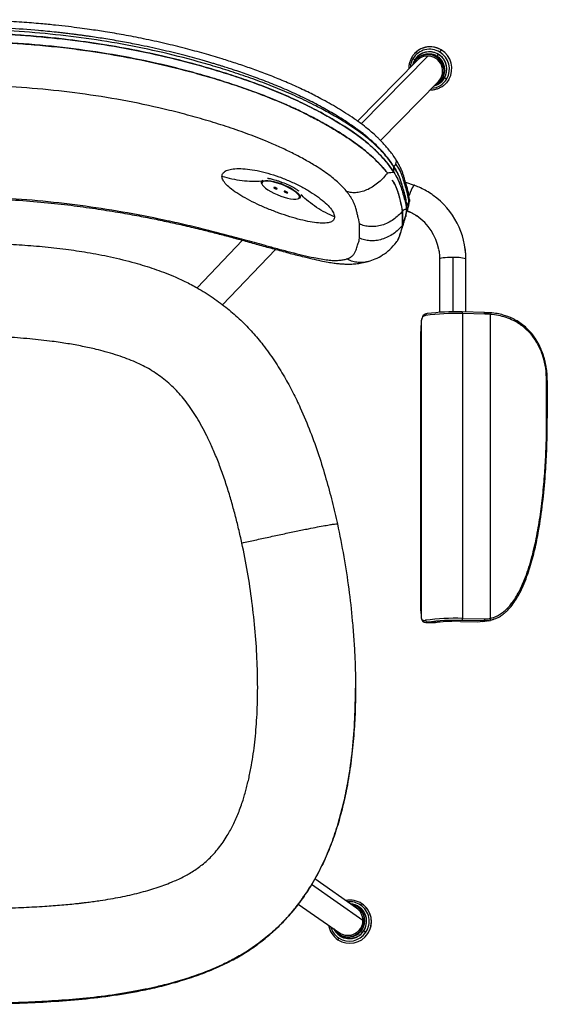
# Model space of a CAD drawing. Header units: millimetres. Extents: x 33 to 395, y 121 to 201.
# Tile 4 of 16: x 68 to 96, y 121 to 173. Entities that reach past the tile are written whole.
import ezdxf

# ---------------------------------------------------------------- set-up
doc = ezdxf.new("R2010")
doc.units = ezdxf.units.MM

msp = doc.modelspace()

# ---------------------------------------------------------------- linework, layer by layer
at = {"color": 7, "linetype": 'Continuous', "lineweight": 25}
for p, q in [((89.426, 171.695), (89.523, 171.783)), ((89.538, 171.31), (86.368, 168.082)), ((89.415, 171.325), (89.321, 171.402)), ((89.341, 171.168), (89.415, 171.325)), ((89.426, 171.695), (89.426, 171.695)), ((89.519, 171.398), (89.484, 171.362)), ((89.548, 171.498), (89.542, 171.492)), ((89.106, 170.972), (89.106, 170.87)), ((89.358, 171.198), (89.293, 171.06)), ((87.596, 167.049), (90.679, 170.189)), ((90.733, 170.136), (90.768, 170.172)), ((90.858, 170.3), (90.893, 170.335)), ((90.862, 170.196), (90.867, 170.202)), ((90.995, 170.369), (91, 170.375)), ((91, 170.375), (91.12, 170.324)), ((91.232, 170.299), (91.232, 170.299)), ((91.067, 170.084), (90.973, 169.998)), ((91.067, 170.084), (91.067, 170.084)), ((88.298, 165.369), (88.298, 165.668)), ((81.31, 164.942), (81.27, 164.843)), ((81.28, 164.747), (81.294, 164.718)), ((82.282, 164.725), (82.291, 164.755)), ((88.927, 164.829), (89.378, 164.668)), ((83.208, 163.95), (83.238, 163.961)), ((83.312, 164.023), (83.361, 164.147)), ((88.985, 163.65), (88.982, 163.673)), ((88.986, 163.633), (88.985, 163.655)), ((88.985, 163.341), (88.985, 163.65)), ((88.986, 163.627), (88.986, 163.627)), ((88.986, 163.393), (88.986, 163.624)), ((89.13, 163.861), (89.13, 163.854)), ((88.76, 162.544), (88.76, 163.297)), ((88.76, 163.297), (88.76, 162.544)), ((88.985, 163.29), (88.977, 163.242)), ((88.977, 163.242), (88.982, 163.283)), ((88.982, 163.283), (88.982, 163.286)), ((88.986, 163.312), (88.985, 163.29)), ((88.986, 163.318), (88.986, 163.315)), ((88.986, 163.315), (88.986, 163.318)), ((88.986, 163.315), (88.986, 163.317)), ((88.986, 163.315), (88.986, 163.312)), ((88.986, 163.312), (88.986, 163.315)), ((86.472, 161.859), (86.472, 162.612)), ((88.662, 162.144), (88.67, 162.169)), ((77.837, 159.215), (80.255, 161.743)), ((79.186, 158.311), (82.008, 161.261)), ((90.734, 160.756), (90.734, 157.911)), ((92.134, 157.93), (92.134, 160.756)), ((91.934, 157.933), (91.936, 157.934)), ((93.122, 157.911), (91.936, 157.934)), ((91.952, 157.844), (91.952, 141.634)), ((93.138, 157.821), (91.952, 157.844)), ((93.428, 157.894), (93.124, 157.91)), ((93.435, 157.805), (93.435, 141.639)), ((89.763, 157.45), (89.763, 141.672)), ((89.716, 156.205), (89.716, 142.779)), ((89.716, 156.205), (89.716, 142.78)), ((89.716, 156.205), (89.716, 156.205)), ((96.434, 152.298), (96.434, 154.287)), ((96.47, 154.279), (96.47, 152.29)), ((89.716, 142.78), (89.716, 142.779)), ((90.013, 141.427), (90.005, 141.427)), ((90.013, 141.425), (90.514, 141.421)), ((90.083, 141.433), (90.612, 141.429)), ((90.514, 141.423), (90.612, 141.429)), ((91.851, 141.477), (91.849, 141.476)), ((91.849, 141.476), (92.775, 141.458)), ((91.851, 141.477), (92.773, 141.459)), ((93.12, 141.501), (91.934, 141.524)), ((91.952, 141.634), (93.138, 141.611)), ((92.773, 141.459), (93.12, 141.501)), ((92.773, 141.459), (93.035, 141.482)), ((93.035, 141.478), (93.382, 141.52)), ((93.32, 141.511), (93.44, 141.533)), ((93.381, 141.526), (93.334, 141.521)), ((93.618, 141.594), (93.436, 141.531)), ((86.265, 137.926), (86.265, 137.929)), ((86.319, 126.235), (84.104, 127.779)), ((83.525, 126.856), (83.496, 126.812)), ((83.22, 126.445), (85.404, 124.923)), ((86.388, 126.279), (86.362, 126.297)), ((86.464, 126.286), (86.46, 126.289)), ((86.622, 126.451), (86.622, 126.451)), ((85.361, 124.861), (85.387, 124.843)), ((85.402, 124.772), (85.406, 124.769)), ((86.585, 125.097), (86.612, 125.078)), ((86.696, 125.021), (86.701, 125.017)), ((86.701, 125.017), (86.813, 124.942)), ((86.916, 124.873), (86.916, 124.873)), ((85.307, 124.564), (85.307, 124.564)), ((85.327, 124.55), (85.307, 124.564))]:
    msp.add_line(p, q, dxfattribs=at)
at = {"color": 8, "linetype": 'Continuous', "lineweight": 25}
for p, q in [((90.108, 171.543), (86.568, 167.938)), ((82.022, 164.535), (82.002, 164.484)), ((82.291, 164.755), (82.325, 164.839)), ((82.582, 164.329), (82.562, 164.279)), ((88.986, 163.394), (88.986, 163.627)), ((89.129, 163.831), (89.105, 163.736)), ((89.13, 163.854), (89.106, 163.758)), ((91.434, 160.83), (91.434, 157.935)), ((92.134, 160.756), (92.133, 160.761)), ((90.083, 141.433), (90.013, 141.427)), ((93.334, 141.521), (93.12, 141.501)), ((86.658, 125.579), (83.922, 127.487))]:
    msp.add_line(p, q, dxfattribs=at)
at = {"color": 7, "linetype": 'Continuous', "lineweight": 25, "flags": 128}
for points in [[(89.409, 171.319), (89.333, 171.157), (89.33, 171.146)], [(89.415, 171.325), (89.52, 171.469), (89.548, 171.498)], [(90.768, 170.172), (90.786, 170.191), (90.893, 170.335)], [(90.867, 170.202), (90.895, 170.231), (91, 170.375)], [(91.232, 170.299), (91.101, 170.12), (91.067, 170.084)], [(88.299, 165.683), (88.299, 165.684), (88.298, 165.684)], [(81.28, 164.747), (81.268, 164.779), (81.268, 164.838), (81.303, 164.884), (81.372, 164.914), (81.471, 164.928), (81.599, 164.925), (81.75, 164.905), (81.92, 164.869), (82.102, 164.819), (82.291, 164.755)], [(82.282, 164.725), (82.098, 164.788), (81.919, 164.837), (81.754, 164.872), (81.606, 164.891), (81.481, 164.894), (81.384, 164.881), (81.317, 164.851), (81.283, 164.807), (81.283, 164.749), (81.317, 164.679), (81.384, 164.601), (81.481, 164.516), (81.606, 164.427), (81.754, 164.338), (81.919, 164.251), (82.098, 164.17), (82.282, 164.097)], [(82.002, 164.543), (81.966, 164.554), (81.936, 164.559), (81.916, 164.557), (81.909, 164.548), (81.916, 164.534), (81.936, 164.517), (81.966, 164.5), (82.002, 164.484)], [(82.002, 164.484), (82.038, 164.474), (82.068, 164.469), (82.088, 164.471), (82.095, 164.479), (82.088, 164.493), (82.068, 164.51), (82.038, 164.528), (82.002, 164.543)], [(82.282, 164.097), (82.466, 164.034), (82.645, 163.985), (82.81, 163.95), (82.958, 163.93), (83.083, 163.927), (83.18, 163.941), (83.247, 163.97), (83.281, 164.015), (83.281, 164.073), (83.247, 164.143), (83.18, 164.221), (83.083, 164.306), (82.958, 164.395), (82.81, 164.484), (82.645, 164.571), (82.466, 164.652), (82.282, 164.725)], [(82.291, 164.755), (82.48, 164.68), (82.662, 164.597), (82.832, 164.508), (82.983, 164.417), (83.11, 164.326), (83.21, 164.239), (83.279, 164.159), (83.313, 164.087), (83.313, 164.028), (83.279, 163.983), (83.238, 163.961)], [(82.562, 164.337), (82.526, 164.348), (82.496, 164.353), (82.476, 164.351), (82.469, 164.342), (82.476, 164.329), (82.496, 164.312), (82.526, 164.294), (82.562, 164.279)], [(82.562, 164.279), (82.598, 164.268), (82.628, 164.263), (82.648, 164.265), (82.655, 164.274), (82.648, 164.288), (82.628, 164.304), (82.598, 164.322), (82.562, 164.337)], [(88.985, 163.655), (88.985, 163.655), (88.985, 163.656)], [(93.122, 157.911), (93.123, 157.91), (93.124, 157.91)], [(93.423, 157.894), (93.427, 157.895), (93.428, 157.894)], [(93.436, 141.531), (93.44, 141.532), (93.44, 141.533)]]:
    msp.add_lwpolyline(points, dxfattribs=at)
at = {"color": 8, "linetype": 'Continuous', "lineweight": 25, "flags": 128}
for points in [[(91.232, 170.299), (91.101, 170.12), (91.067, 170.084)], [(89.378, 164.668), (89.356, 164.655), (89.323, 164.607), (89.279, 164.525), (89.228, 164.415), (89.172, 164.282), (89.115, 164.134), (89.105, 164.11)], [(89.129, 163.909), (89.129, 163.893), (89.105, 163.787)], [(89.13, 163.878), (89.13, 163.87), (89.106, 163.764)], [(89.13, 163.871), (89.13, 163.867), (89.106, 163.761)], [(91.434, 160.83), (91.292, 160.828), (91.156, 160.824), (91.031, 160.816), (90.923, 160.806), (90.837, 160.794), (90.775, 160.781), (90.741, 160.766), (90.734, 160.756)]]:
    msp.add_lwpolyline(points, dxfattribs=at)
at = {"color": 7, "linetype": 'Continuous', "lineweight": 25}
for centre, radius, start, end in [((90.209, 170.872), 1.034, 58.6562, 149.1506), ((90.191, 170.852), 0.912, 58.6562, 149.1506), ((90.234, 170.893), 1.138, 58.796, 135.2027), ((90.2, 170.841), 0.926, 329.7672, 134.824), ((91.702, 171.185), 1.112, 142.1572, 149.1612), ((90.212, 170.851), 1.05, 329.8671, 59.3657), ((90.237, 170.877), 1.151, 329.8671, 59.3657), ((90.237, 170.877), 1.151, 329.8671, 59.3657), ((90.104, 170.742), 0.874, 329.5992, 148.5542), ((90.137, 170.776), 0.876, 329.7679, 134.8232), ((90.096, 170.76), 0.783, 89.0833, 135.4545), ((90.1, 170.742), 0.801, 316.2687, 89.4239), ((91.511, 171.023), 1.041, 144.2865, 150.6152), ((90.194, 170.834), 0.926, 329.8671, 59.3657), ((90.125, 170.733), 0.852, 291.3051, 329.4375), ((90.219, 170.827), 0.901, 289.4886, 329.4376), ((90.224, 170.834), 0.902, 290.5648, 315.5043), ((88.043, 165.679), 0.255, 357.486, 1.0985), ((88.115, 165.955), 0.329, 303.9886, 335.0191), ((87.993, 160.763), 4.14, 359.9664, 54.4738), ((88.84, 163.907), 0.291, 299.8683, 335.5852), ((88.842, 163.855), 0.289, 299.6835, 335.6381), ((88.712, 163.65), 0.273, 359.9945, 1.2944), ((88.841, 163.884), 0.291, 299.8358, 335.5936), ((88.842, 163.881), 0.29, 299.7705, 335.6119), ((88.842, 163.877), 0.289, 299.7096, 335.6298), ((87.977, 160.754), 2.759, 10.5191, 55.9343), ((91.592, 158.844), 1.992, 74.2485, 94.5392), ((91.532, 146.48), 11.372, 87.8857, 97.7644), ((90.083, 157.754), 0.0878, 90.1973, 184.2831), ((91.545, 147.008), 10.932, 87.9633, 97.6868), ((103.894, 156.297), 14.178, 175.3376, 180.3716), ((96.439, 154.224), 0.0636, 60.4903, 94.2986), ((99.565, 142.639), 9.85, 179.1816, 185.6363), ((91.546, 129.989), 11.652, 88.0046, 97.6456), ((90.096, 141.533), 0.101, 177.2695, 262.3807), ((91.545, 130.599), 10.932, 87.9633, 97.6868), ((91.592, 132.113), 9.368, 88.4137, 96.0056), ((91.742, 141.612), 0.211, 335.4499, 5.9836), ((85.97, 125.515), 1.141, 56.3505, 101.2384), ((85.936, 125.538), 0.916, 56.3315, 85.4003), ((85.941, 125.535), 0.916, 55.1238, 85.4042), ((85.863, 125.583), 0.87, 326.0544, 78.9776), ((85.864, 125.584), 0.794, 359.6192, 55.0783), ((85.887, 125.564), 0.872, 326.1348, 54.9715), ((85.931, 125.534), 0.922, 326.1437, 56.1609), ((85.935, 125.531), 0.922, 326.1459, 54.9604), ((86.675, 126.311), 0.169, 115.2537, 150.6669), ((85.945, 125.525), 1.046, 326.1437, 56.1609), ((85.964, 125.512), 1.146, 326.1437, 56.1609), ((85.964, 125.512), 1.147, 326.1459, 54.9604), ((85.96, 125.499), 1.141, 189.0025, 236.2785), ((85.858, 125.581), 0.8, 235.3821, 359.8479), ((85.926, 125.523), 0.916, 204.8294, 236.311), ((85.933, 125.524), 0.92, 204.979, 326.6025), ((85.859, 125.576), 0.871, 211.2691, 326.5649), ((85.96, 125.507), 1.147, 236.4855, 326.4664), ((85.96, 125.507), 1.147, 236.4855, 326.4664), ((85.501, 124.541), 0.175, 142.2099, 176.8474), ((85.941, 125.52), 1.047, 236.4855, 326.4664), ((85.884, 125.56), 0.873, 235.2739, 326.4802), ((85.932, 125.527), 0.922, 235.2718, 326.4823), ((85.927, 125.53), 0.923, 236.4855, 326.4664)]:
    msp.add_arc(centre, radius, start, end, dxfattribs=at)
at = {"color": 8, "linetype": 'Continuous', "lineweight": 25}
for centre, radius, start, end in [((90.233, 170.892), 1.14, 58.8185, 128.5588), ((90.209, 170.879), 1.03, 149.4899, 176.2675), ((90.238, 170.846), 1.025, 274.7065, 329.3892), ((88.19, 165.928), 0.25, 333.5066, 32.2367), ((87.969, 160.743), 2.772, 55.9257, 67.9674), ((91.827, 157.868), 0.127, 349.1216, 31.1511), ((92.951, 157.838), 0.187, 354.9819, 22.7599), ((93.255, 157.835), 0.182, 350.8381, 19.0823), ((93.225, 141.576), 0.219, 348.6488, 16.766), ((85.951, 125.528), 1.04, 56.3453, 95.6233), ((86.505, 126.206), 0.112, 122.8105, 148.9667), ((85.94, 125.513), 1.04, 194.6047, 236.2975), ((85.534, 124.739), 0.118, 143.4046, 169.4123)]:
    msp.add_arc(centre, radius, start, end, dxfattribs=at)
at = {"color": 7, "linetype": 'Continuous', "lineweight": 25}
for points, knots in [([(88.401, 166.061), (88.344, 166.146), (88.236, 166.304), (88.057, 166.536), (87.875, 166.753), (87.696, 166.95), (87.53, 167.119), (87.386, 167.258), (87.215, 167.416), (86.976, 167.624), (86.627, 167.901), (86.208, 168.203), (85.753, 168.503), (85.309, 168.776), (84.868, 169.031), (84.343, 169.318), (83.703, 169.643), (82.947, 169.996), (82.166, 170.33), (81.394, 170.633), (80.638, 170.908), (79.896, 171.16), (79.091, 171.415), (78.198, 171.679), (77.185, 171.954), (76.108, 172.218), (75.011, 172.458), (73.953, 172.662), (73.14, 172.801), (72.535, 172.895), (72.081, 172.962), (71.561, 173.033), (70.958, 173.109), (70.271, 173.186), (69.447, 173.266), (68.474, 173.344), (67.342, 173.412), (66.093, 173.461), (65.223, 173.47), (64.768, 173.474)], [0, 0, 0, 0, 0.021549, 0.040432, 0.056697, 0.073506, 0.086213, 0.095337, 0.104776, 0.121713, 0.141267, 0.165529, 0.187843, 0.208077, 0.227772, 0.247361, 0.277093, 0.309332, 0.341118, 0.371839, 0.401631, 0.430567, 0.458953, 0.495508, 0.534046, 0.575706, 0.618834, 0.658875, 0.695555, 0.710636, 0.727036, 0.746505, 0.769045, 0.794662, 0.823364, 0.861162, 0.903207, 0.949481, 1, 1, 1, 1]), ([(88.298, 165.684), (88.242, 165.767), (88.133, 165.929), (87.942, 166.177), (87.742, 166.413), (87.529, 166.643), (87.31, 166.86), (87.139, 167.018), (87.034, 167.109), (86.996, 167.142), (86.958, 167.175), (86.918, 167.208), (86.892, 167.231), (86.878, 167.242), (86.876, 167.243), (86.871, 167.248), (86.85, 167.266), (86.732, 167.362), (86.535, 167.517), (86.256, 167.722), (85.991, 167.906), (85.709, 168.093), (85.407, 168.284), (85.077, 168.483), (84.721, 168.688), (84.217, 168.965), (83.549, 169.306), (82.707, 169.696), (81.833, 170.065), (81.11, 170.342), (80.55, 170.543), (80.155, 170.68), (79.79, 170.802), (79.507, 170.893), (79.305, 170.958), (79.141, 171.009), (78.963, 171.064), (78.769, 171.123), (78.561, 171.185), (78.338, 171.25), (77.838, 171.393), (77.036, 171.611), (75.905, 171.886), (74.839, 172.115), (73.854, 172.304), (73.004, 172.45), (72.401, 172.542), (72.058, 172.592), (71.949, 172.607), (71.84, 172.622), (71.73, 172.637), (71.619, 172.652), (71.509, 172.667), (71.372, 172.685), (71.189, 172.708), (70.98, 172.733), (70.799, 172.755), (70.651, 172.772), (70.512, 172.787), (70.246, 172.816), (69.876, 172.854), (69.01, 172.934), (67.808, 173.021), (66.269, 173.089), (65.28, 173.1), (64.786, 173.106)], [0, 0, 0, 0, 0.02191, 0.042719, 0.062489, 0.079569, 0.097045, 0.112631, 0.115089, 0.117549, 0.120013, 0.122479, 0.124949, 0.124958, 0.125031, 0.125231, 0.125989, 0.128935, 0.14664, 0.160165, 0.173957, 0.187392, 0.201907, 0.217136, 0.233111, 0.249868, 0.283584, 0.31844, 0.354087, 0.389438, 0.404681, 0.420213, 0.436034, 0.447473, 0.453274, 0.459637, 0.466561, 0.474049, 0.482101, 0.490719, 0.499902, 0.540005, 0.583203, 0.629364, 0.661453, 0.694842, 0.725304, 0.729369, 0.733451, 0.73755, 0.741668, 0.745802, 0.749955, 0.754105, 0.761102, 0.770508, 0.777595, 0.78131, 0.787144, 0.7932, 0.811004, 0.82861, 0.890009, 0.945044, 1, 1, 1, 1]), ([(88.298, 165.668), (88.215, 165.788), (88.049, 166.028), (87.724, 166.413), (87.324, 166.819), (86.886, 167.195), (86.442, 167.527), (86.026, 167.813), (85.511, 168.141), (84.89, 168.503), (84.08, 168.936), (83.154, 169.382), (82.119, 169.827), (81.073, 170.231), (80.021, 170.598), (78.964, 170.936), (77.544, 171.35), (75.752, 171.8), (73.581, 172.234), (71.394, 172.566), (69.197, 172.798), (66.992, 172.942), (65.521, 172.964), (64.786, 172.975)], [0, 0, 0, 0, 0.031859, 0.063798, 0.096155, 0.128703, 0.150358, 0.172026, 0.193699, 0.225744, 0.257573, 0.300083, 0.342148, 0.383744, 0.425071, 0.466227, 0.507363, 0.589775, 0.671987, 0.754046, 0.836122, 0.91818, 1, 1, 1, 1]), ([(64.786, 172.782), (65.536, 172.771), (67.032, 172.749), (69.268, 172.601), (71.489, 172.365), (73.694, 172.027), (75.883, 171.585), (77.691, 171.125), (79.128, 170.7), (80.201, 170.353), (81.262, 169.973), (82.306, 169.556), (83.328, 169.1), (84.234, 168.644), (85.023, 168.204), (85.697, 167.79), (86.323, 167.365), (86.879, 166.935), (87.348, 166.515), (87.734, 166.112), (88.053, 165.728), (88.216, 165.488), (88.298, 165.369)], [0, 0, 0, 0, 0.083404, 0.16641, 0.249174, 0.331852, 0.414612, 0.497654, 0.539359, 0.581225, 0.623037, 0.664705, 0.70639, 0.748387, 0.779824, 0.811153, 0.842704, 0.874166, 0.905512, 0.93712, 0.968551, 1, 1, 1, 1]), ([(88.298, 165.369), (88.244, 165.449), (88.136, 165.609), (87.945, 165.858), (87.725, 166.117), (87.472, 166.386), (87.186, 166.661), (86.868, 166.939), (86.512, 167.22), (86.117, 167.506), (85.695, 167.788), (85.251, 168.065), (84.79, 168.334), (84.155, 168.684), (83.331, 169.098), (82.309, 169.555), (81.268, 169.971), (80.21, 170.35), (79.137, 170.698), (77.812, 171.089), (76.237, 171.497), (74.413, 171.888), (72.59, 172.203), (70.991, 172.417), (69.566, 172.565), (68.342, 172.662), (67.117, 172.73), (65.944, 172.771), (65.173, 172.779), (64.786, 172.782)], [0, 0, 0, 0, 0.021243, 0.042179, 0.062885, 0.084676, 0.105617, 0.125856, 0.146743, 0.16762, 0.188889, 0.209572, 0.230537, 0.251662, 0.293465, 0.335117, 0.377, 0.418274, 0.460148, 0.502371, 0.571899, 0.641076, 0.709971, 0.777773, 0.82052, 0.869407, 0.914288, 0.956956, 1, 1, 1, 1]), ([(87.958, 165.329), (87.878, 165.426), (87.713, 165.627), (87.402, 165.954), (87.019, 166.311), (86.565, 166.683), (86.063, 167.048), (85.472, 167.439), (84.79, 167.848), (84.015, 168.27), (83.239, 168.654), (82.323, 169.069), (81.267, 169.497), (80.076, 169.924), (78.902, 170.302), (77.735, 170.642), (76.178, 171.049), (74.221, 171.476), (71.859, 171.864), (69.496, 172.132), (67.138, 172.296), (65.568, 172.321), (64.786, 172.333)], [0, 0, 0, 0, 0.024774, 0.051309, 0.079419, 0.108574, 0.13641, 0.162455, 0.199052, 0.234105, 0.268122, 0.300961, 0.351512, 0.400201, 0.447452, 0.494272, 0.540987, 0.633907, 0.726303, 0.818219, 0.909407, 1, 1, 1, 1]), ([(64.786, 172.333), (65.182, 172.329), (65.969, 172.321), (67.178, 172.277), (68.392, 172.208), (69.636, 172.107), (70.849, 171.979), (72.282, 171.791), (73.911, 171.526), (75.759, 171.146), (77.332, 170.754), (78.635, 170.382), (79.666, 170.059), (80.688, 169.709), (81.694, 169.328), (82.687, 168.91), (83.572, 168.494), (84.349, 168.092), (85.022, 167.712), (85.661, 167.318), (86.194, 166.956), (86.622, 166.635), (86.956, 166.362), (87.304, 166.049), (87.651, 165.699), (87.856, 165.453), (87.958, 165.329)], [0, 0, 0, 0, 0.045834, 0.091209, 0.140022, 0.186632, 0.235783, 0.281343, 0.354149, 0.427032, 0.499942, 0.541885, 0.583965, 0.625013, 0.66697, 0.708562, 0.750113, 0.781373, 0.81239, 0.843355, 0.874569, 0.895625, 0.916313, 0.937242, 0.968585, 1, 1, 1, 1]), ([(89.525, 171.782), (89.485, 171.748), (89.396, 171.673), (89.287, 171.531), (89.195, 171.366), (89.135, 171.186), (89.106, 171.053), (89.106, 170.981), (89.106, 170.972)], [0, 0, 0, 0, 0.167547, 0.368585, 0.569577, 0.770572, 0.97162, 1, 1, 1, 1]), ([(85.805, 164.326), (85.742, 164.399), (85.615, 164.548), (85.38, 164.782), (85.106, 165.026), (84.786, 165.274), (84.425, 165.521), (83.979, 165.8), (83.442, 166.106), (82.813, 166.43), (82.168, 166.734), (81.383, 167.072), (80.453, 167.433), (79.376, 167.803), (78.287, 168.139), (77.188, 168.447), (75.714, 168.817), (73.855, 169.208), (71.605, 169.566), (69.34, 169.815), (67.065, 169.969), (65.546, 169.992), (64.786, 170.003)], [0, 0, 0, 0, 0.021988, 0.044486, 0.067116, 0.089529, 0.111681, 0.133548, 0.165645, 0.197425, 0.228951, 0.260062, 0.309403, 0.358647, 0.407972, 0.457394, 0.506776, 0.605384, 0.704004, 0.802746, 0.901366, 1, 1, 1, 1]), ([(90.245, 169.746), (90.247, 169.746), (90.313, 169.74), (90.442, 169.758), (90.627, 169.8), (90.8, 169.879), (90.916, 169.947), (90.967, 169.994), (90.971, 169.999)], [0, 0, 0, 0, 0.008982, 0.250519, 0.491887, 0.733074, 0.974089, 1, 1, 1, 1]), ([(89.129, 163.909), (89.121, 163.995), (89.107, 164.154), (89.053, 164.39), (88.999, 164.588), (88.952, 164.748), (88.912, 164.88), (88.872, 165.013), (88.827, 165.16), (88.774, 165.329), (88.695, 165.529), (88.581, 165.771), (88.464, 165.96), (88.401, 166.061)], [0, 0, 0, 0, 0.131327, 0.243797, 0.337906, 0.413963, 0.47476, 0.535068, 0.609984, 0.6883, 0.775756, 0.879573, 1, 1, 1, 1]), ([(79.155, 165.147), (79.167, 165.207), (79.19, 165.326), (79.372, 165.455), (79.655, 165.537), (80.037, 165.567), (80.501, 165.541), (81.029, 165.457), (81.6, 165.318), (82.19, 165.128), (82.778, 164.893), (83.341, 164.623), (83.856, 164.33), (84.306, 164.027), (84.674, 163.727), (84.945, 163.444), (85.119, 163.187), (85.141, 163.052), (85.151, 162.984)], [0, 0, 0, 0, 0.063669, 0.12672, 0.189839, 0.252471, 0.314725, 0.376838, 0.43837, 0.500127, 0.56158, 0.62338, 0.685436, 0.747621, 0.81047, 0.873279, 0.936669, 1, 1, 1, 1]), ([(88.985, 163.656), (88.983, 163.69), (88.977, 163.769), (88.955, 163.911), (88.919, 164.07), (88.875, 164.237), (88.828, 164.399), (88.776, 164.572), (88.725, 164.743), (88.677, 164.903), (88.627, 165.047), (88.567, 165.194), (88.495, 165.347), (88.406, 165.513), (88.334, 165.627), (88.299, 165.683)], [0, 0, 0, 0, 0.05883, 0.135607, 0.230165, 0.309846, 0.390904, 0.476261, 0.56996, 0.648126, 0.718907, 0.781264, 0.856441, 0.92985, 1, 1, 1, 1]), ([(89.105, 163.787), (89.092, 163.899), (89.066, 164.123), (88.959, 164.492), (88.855, 164.834), (88.759, 165.152), (88.627, 165.466), (88.485, 165.7), (88.413, 165.817)], [0, 0, 0, 0, 0.1873529, 0.3726824, 0.556872, 0.702981, 0.8510282, 1, 1, 1, 1]), ([(85.151, 162.984), (85.141, 162.926), (85.12, 162.808), (84.944, 162.702), (84.675, 162.648), (84.305, 162.655), (83.857, 162.716), (83.34, 162.83), (82.779, 162.989), (82.191, 163.187), (81.6, 163.414), (81.03, 163.664), (80.501, 163.927), (80.038, 164.195), (79.654, 164.459), (79.372, 164.712), (79.189, 164.948), (79.166, 165.081), (79.155, 165.147)], [0, 0, 0, 0, 0.0634567, 0.1267356, 0.1897796, 0.2524019, 0.314723, 0.3766413, 0.4383382, 0.4998897, 0.5614577, 0.6231759, 0.6852149, 0.7475346, 0.8102992, 0.8732867, 0.9366019, 1, 1, 1, 1]), ([(81.574, 165.048), (81.573, 165.048), (81.57, 165.047), (81.602, 165.043), (81.67, 165.032), (81.767, 165.011), (81.889, 164.981), (82.036, 164.939), (82.198, 164.886), (82.423, 164.804), (82.7, 164.687), (82.978, 164.546), (83.167, 164.434), (83.249, 164.377), (83.254, 164.374), (83.256, 164.373)], [0, 0, 0, 0, 0.030578, 0.091034, 0.150544, 0.211338, 0.273979, 0.33928, 0.407491, 0.475311, 0.608879, 0.739132, 0.856061, 0.95669, 1, 1, 1, 1]), ([(87.958, 165.329), (87.891, 165.242), (87.755, 165.063), (87.508, 164.824), (87.232, 164.613), (86.934, 164.446), (86.629, 164.331), (86.331, 164.273), (86.052, 164.267), (85.886, 164.307), (85.805, 164.326)], [0, 0, 0, 0, 0.127917, 0.260022, 0.39352, 0.525527, 0.653533, 0.775764, 0.891313, 1, 1, 1, 1]), ([(87.958, 165.329), (88.023, 165.337), (88.148, 165.353), (88.25, 165.364), (88.298, 165.369)], [0, 0, 0, 0, 0.522486, 1, 1, 1, 1]), ([(88.76, 163.297), (88.76, 163.317), (88.758, 163.354), (88.75, 163.409), (88.742, 163.459), (88.732, 163.506), (88.722, 163.552), (88.7, 163.648), (88.665, 163.788), (88.619, 163.974), (88.576, 164.167), (88.504, 164.396), (88.396, 164.657), (88.284, 164.85), (88.229, 164.944)], [0, 0, 0, 0, 0.042812, 0.078316, 0.110496, 0.140802, 0.169944, 0.198321, 0.325178, 0.43375, 0.550168, 0.697052, 0.850884, 1, 1, 1, 1]), ([(88.76, 163.297), (88.757, 163.344), (88.749, 163.438), (88.713, 163.594), (88.674, 163.753), (88.634, 163.912), (88.599, 164.067), (88.545, 164.277), (88.436, 164.56), (88.33, 164.8), (88.232, 164.94), (88.229, 164.944)], [0, 0, 0, 0, 0.0970765, 0.1958358, 0.2974652, 0.3982073, 0.49598, 0.5949254, 0.7944714, 0.9927926, 1, 1, 1, 1]), ([(88.298, 165.369), (88.376, 165.239), (88.533, 164.978), (88.667, 164.63), (88.763, 164.297), (88.864, 163.963), (88.954, 163.635), (88.974, 163.439), (88.985, 163.341)], [0, 0, 0, 0, 0.1656526, 0.3324573, 0.4997258, 0.6710753, 0.8358045, 1, 1, 1, 1]), ([(88.59, 164.807), (88.615, 164.748), (88.69, 164.571), (88.761, 164.3), (88.862, 163.968), (88.935, 163.719), (88.95, 163.594), (88.954, 163.569)], [0, 0, 0, 0, 0.132611, 0.399554, 0.666498, 0.933434, 1, 1, 1, 1]), ([(90.394, 164.133), (90.356, 164.161), (90.222, 164.261), (89.972, 164.405), (89.671, 164.558), (89.467, 164.633), (89.377, 164.666)], [0, 0, 0, 0, 0.121313, 0.435883, 0.75048, 1, 1, 1, 1]), ([(64.77, 163.991), (65.356, 163.987), (66.491, 163.98), (68.137, 163.894), (69.67, 163.77), (71.089, 163.613), (72.392, 163.436), (73.56, 163.252), (74.598, 163.067), (75.531, 162.885), (76.42, 162.699), (77.303, 162.5), (78.138, 162.3), (78.926, 162.1), (79.667, 161.904), (80.417, 161.7), (81.175, 161.49), (81.943, 161.278), (82.695, 161.073), (83.369, 160.899), (83.938, 160.762), (84.4, 160.66), (84.788, 160.585), (85.104, 160.534), (85.362, 160.503), (85.537, 160.489), (85.656, 160.483), (85.742, 160.479), (85.863, 160.477), (86.047, 160.479), (86.298, 160.495), (86.613, 160.536), (86.828, 160.591), (86.944, 160.62)], [0, 0, 0, 0, 0.073295, 0.141988, 0.206134, 0.265737, 0.320654, 0.370883, 0.413962, 0.452897, 0.49023, 0.528245, 0.566926, 0.598763, 0.631153, 0.664178, 0.697932, 0.732574, 0.768366, 0.802466, 0.829014, 0.852761, 0.873469, 0.891047, 0.905316, 0.918032, 0.921188, 0.925643, 0.932422, 0.941509, 0.957177, 0.97683, 1, 1, 1, 1]), ([(64.786, 164.06), (65.546, 164.052), (67.067, 164.037), (69.343, 163.876), (71.61, 163.625), (73.862, 163.278), (75.722, 162.918), (77.197, 162.59), (78.297, 162.326), (79.387, 162.043), (80.467, 161.749), (81.399, 161.491), (82.185, 161.278), (82.829, 161.108), (83.456, 160.953), (83.991, 160.832), (84.434, 160.747), (84.793, 160.693), (85.112, 160.669), (85.384, 160.674), (85.616, 160.703), (85.743, 160.737), (85.805, 160.754)], [0, 0, 0, 0, 0.0987068, 0.1974044, 0.296227, 0.3949205, 0.4936042, 0.5430253, 0.5924917, 0.6418747, 0.6912094, 0.740695, 0.7719173, 0.8034489, 0.8350351, 0.8671027, 0.8888438, 0.9108887, 0.9333486, 0.955873, 0.9781781, 1, 1, 1, 1]), ([(86.472, 162.612), (86.47, 162.638), (86.466, 162.702), (86.445, 162.796), (86.42, 162.902), (86.395, 163.001), (86.369, 163.105), (86.345, 163.203), (86.321, 163.301), (86.297, 163.404), (86.263, 163.516), (86.22, 163.638), (86.165, 163.766), (86.097, 163.901), (86.014, 164.042), (85.919, 164.183), (85.842, 164.279), (85.805, 164.326)], [0, 0, 0, 0, 0.053142, 0.128095, 0.178962, 0.250812, 0.311733, 0.372652, 0.433569, 0.494484, 0.566008, 0.638051, 0.710342, 0.784913, 0.860879, 0.932496, 1, 1, 1, 1]), ([(89.13, 163.879), (89.13, 163.884), (89.13, 163.894), (89.129, 163.904), (89.129, 163.909)], [0, 0, 0, 0, 0.5049439, 1, 1, 1, 1]), ([(88.986, 163.315), (88.981, 163.339), (88.972, 163.389), (88.921, 163.394), (88.85, 163.365), (88.791, 163.32), (88.76, 163.297)], [0, 0, 0, 0, 0.240156, 0.486358, 0.740162, 1, 1, 1, 1]), ([(88.986, 163.627), (88.986, 163.631), (88.985, 163.639), (88.985, 163.646), (88.985, 163.65)], [0, 0, 0, 0, 0.56, 1, 1, 1, 1]), ([(88.986, 163.633), (88.986, 163.632), (88.986, 163.63), (88.986, 163.628), (88.986, 163.627)], [0, 0, 0, 0, 0.559575, 1, 1, 1, 1]), ([(88.986, 163.632), (88.986, 163.632), (88.986, 163.632), (88.986, 163.633), (88.986, 163.633)], [0, 0, 0, 0, 0.56, 1, 1, 1, 1]), ([(88.986, 163.624), (88.986, 163.625), (88.986, 163.627), (88.986, 163.629), (88.986, 163.63)], [0, 0, 0, 0, 0.560421, 1, 1, 1, 1]), ([(88.986, 163.624), (88.986, 163.624), (88.986, 163.625), (88.986, 163.625), (88.986, 163.626), (88.986, 163.627), (88.986, 163.627)], [0, 0, 0, 0, 0.34, 0.56, 0.78, 1, 1, 1, 1]), ([(88.999, 163.288), (89, 163.29), (89.029, 163.359), (89.078, 163.501), (89.096, 163.657), (89.105, 163.736)], [0, 0, 0, 0, 0.015147, 0.505531, 1, 1, 1, 1]), ([(89.011, 163.326), (89.019, 163.348), (89.056, 163.434), (89.101, 163.589), (89.117, 163.733), (89.124, 163.8)], [0, 0, 0, 0, 0.147376, 0.603861, 1, 1, 1, 1]), ([(89.106, 163.764), (89.106, 163.767), (89.106, 163.771), (89.105, 163.777), (89.105, 163.782), (89.105, 163.785), (89.105, 163.787)], [0, 0, 0, 0, 0.347644, 0.5649869, 0.7823968, 1, 1, 1, 1]), ([(89.105, 163.736), (89.105, 163.738), (89.105, 163.742), (89.105, 163.748), (89.106, 163.753), (89.106, 163.756), (89.106, 163.758)], [0, 0, 0, 0, 0.336123, 0.553402, 0.770682, 1, 1, 1, 1]), ([(89.106, 163.761), (89.106, 163.761), (89.106, 163.762), (89.106, 163.763), (89.106, 163.763), (89.106, 163.764), (89.106, 163.764)], [0, 0, 0, 0, 0.356713, 0.548159, 0.773024, 1, 1, 1, 1]), ([(89.106, 163.758), (89.106, 163.758), (89.106, 163.759), (89.106, 163.759), (89.106, 163.76), (89.106, 163.761), (89.106, 163.761)], [0, 0, 0, 0, 0.336135, 0.555284, 0.754444, 1, 1, 1, 1]), ([(89.129, 163.831), (89.129, 163.835), (89.129, 163.843), (89.13, 163.851), (89.13, 163.855)], [0, 0, 0, 0, 0.494686, 1, 1, 1, 1]), ([(89.13, 163.87), (89.13, 163.872), (89.13, 163.876), (89.13, 163.881), (89.13, 163.883)], [0, 0, 0, 0, 0.497111, 1, 1, 1, 1]), ([(89.13, 163.86), (89.13, 163.862), (89.13, 163.865), (89.13, 163.868), (89.13, 163.87)], [0, 0, 0, 0, 0.501363, 1, 1, 1, 1]), ([(88.76, 163.297), (88.69, 163.216), (88.546, 163.05), (88.284, 162.839), (87.992, 162.665), (87.677, 162.54), (87.353, 162.471), (87.036, 162.463), (86.738, 162.506), (86.559, 162.577), (86.472, 162.612)], [0, 0, 0, 0, 0.12826, 0.260557, 0.39411, 0.526067, 0.653955, 0.776036, 0.891435, 1, 1, 1, 1]), ([(88.702, 162.265), (88.72, 162.319), (88.764, 162.453), (88.842, 162.687), (88.918, 162.933), (88.967, 163.103), (88.974, 163.202), (88.977, 163.242)], [0, 0, 0, 0, 0.1291174, 0.3182843, 0.5470822, 0.8158414, 1, 1, 1, 1]), ([(88.76, 162.544), (88.791, 162.627), (88.85, 162.79), (88.921, 163.007), (88.972, 163.192), (88.981, 163.274), (88.986, 163.315)], [0, 0, 0, 0, 0.259818, 0.513437, 0.759554, 1, 1, 1, 1]), ([(88.946, 163.05), (88.945, 163.043), (88.944, 163.029), (88.939, 163.017), (88.936, 163.011)], [0, 0, 0, 0, 0.4643114, 1, 1, 1, 1]), ([(88.985, 163.341), (88.985, 163.336), (88.985, 163.328), (88.986, 163.321), (88.986, 163.318)], [0, 0, 0, 0, 0.562176, 1, 1, 1, 1]), ([(88.986, 163.318), (88.986, 163.322), (88.985, 163.33), (88.985, 163.338), (88.985, 163.341)], [0, 0, 0, 0, 0.56002, 1, 1, 1, 1]), ([(88.986, 163.312), (88.986, 163.308), (88.985, 163.3), (88.985, 163.293), (88.985, 163.29)], [0, 0, 0, 0, 0.557852, 1, 1, 1, 1]), ([(89.007, 163.309), (89.079, 163.278), (89.242, 163.21), (89.414, 163.115), (89.509, 163.045), (89.524, 163.034)], [0, 0, 0, 0, 0.40141, 0.903983, 1, 1, 1, 1]), ([(88.76, 162.544), (88.69, 162.463), (88.546, 162.297), (88.284, 162.086), (87.992, 161.912), (87.677, 161.787), (87.353, 161.718), (87.036, 161.71), (86.738, 161.753), (86.559, 161.824), (86.472, 161.859)], [0, 0, 0, 0, 0.12826, 0.260557, 0.39411, 0.526067, 0.653955, 0.776036, 0.891435, 1, 1, 1, 1]), ([(88.382, 161.574), (88.412, 161.606), (88.486, 161.682), (88.555, 161.817), (88.605, 161.966), (88.649, 162.109), (88.698, 162.247), (88.725, 162.344), (88.738, 162.39)], [0, 0, 0, 0, 0.143303, 0.347397, 0.51146, 0.667422, 0.842507, 1, 1, 1, 1]), ([(88.438, 161.639), (88.46, 161.666), (88.52, 161.738), (88.573, 161.863), (88.614, 161.997), (88.65, 162.109), (88.679, 162.194), (88.699, 162.257), (88.712, 162.296), (88.724, 162.337), (88.736, 162.38), (88.747, 162.426), (88.757, 162.481), (88.759, 162.522), (88.76, 162.544)], [0, 0, 0, 0, 0.106885, 0.295063, 0.423482, 0.540831, 0.661208, 0.702849, 0.745442, 0.789266, 0.834544, 0.882577, 0.935897, 1, 1, 1, 1]), ([(85.805, 160.754), (85.873, 160.78), (86.008, 160.833), (86.139, 160.951), (86.235, 161.084), (86.297, 161.221), (86.335, 161.356), (86.374, 161.477), (86.414, 161.598), (86.455, 161.722), (86.466, 161.813), (86.472, 161.859)], [0, 0, 0, 0, 0.12781, 0.254762, 0.380528, 0.505487, 0.603573, 0.700526, 0.798032, 0.896769, 1, 1, 1, 1]), ([(64.83, 161.618), (65.215, 161.615), (65.993, 161.611), (67.172, 161.574), (68.376, 161.512), (69.604, 161.415), (70.813, 161.281), (72.024, 161.102), (73.254, 160.868), (74.268, 160.619), (75.042, 160.392), (75.552, 160.227), (76.068, 160.041), (76.614, 159.823), (77.214, 159.551), (77.92, 159.181), (78.683, 158.704), (79.454, 158.127), (80.155, 157.51), (80.784, 156.864), (81.386, 156.142), (81.951, 155.352), (82.477, 154.502), (82.932, 153.666), (83.401, 152.695), (83.867, 151.581), (84.315, 150.32), (84.696, 149.077), (85.025, 147.86), (85.209, 147.054), (85.299, 146.657)], [0, 0, 0, 0, 0.040528, 0.081976, 0.124347, 0.167629, 0.211823, 0.252619, 0.296703, 0.3439, 0.362818, 0.381825, 0.400523, 0.420744, 0.443894, 0.47, 0.504879, 0.538763, 0.571601, 0.603345, 0.633976, 0.670768, 0.705926, 0.73945, 0.771372, 0.819777, 0.866918, 0.912706, 0.957055, 1, 1, 1, 1]), ([(86.944, 160.62), (87.07, 160.661), (87.336, 160.748), (87.724, 160.962), (88.111, 161.253), (88.33, 161.506), (88.443, 161.637)], [0, 0, 0, 0, 0.212077, 0.451799, 0.716037, 1, 1, 1, 1]), ([(92.131, 160.756), (92.132, 160.791), (92.136, 160.946), (92.12, 161.165), (92.09, 161.346), (92.079, 161.408)], [0, 0, 0, 0, 0.1576519, 0.7110195, 1, 1, 1, 1]), ([(90.684, 161.26), (90.692, 161.22), (90.721, 161.084), (90.736, 160.914), (90.732, 160.786), (90.731, 160.756)], [0, 0, 0, 0, 0.242822, 0.824558, 1, 1, 1, 1]), ([(89.996, 157.747), (89.962, 157.738), (89.897, 157.72), (89.828, 157.658), (89.781, 157.571), (89.769, 157.49), (89.763, 157.45)], [0, 0, 0, 0, 0.254723, 0.500576, 0.750882, 1, 1, 1, 1]), ([(90.059, 157.839), (90.026, 157.83), (89.953, 157.81), (89.864, 157.741), (89.793, 157.631), (89.774, 157.524), (89.765, 157.468)], [0, 0, 0, 0, 0.203646, 0.439819, 0.707173, 1, 1, 1, 1]), ([(93.12, 157.91), (93.177, 157.909), (93.268, 157.906), (93.36, 157.899), (93.395, 157.896)], [0, 0, 0, 0, 0.6180488, 1, 1, 1, 1]), ([(93.435, 157.805), (93.38, 157.81), (93.281, 157.817), (93.181, 157.82), (93.138, 157.821)], [0, 0, 0, 0, 0.559984, 1, 1, 1, 1]), ([(96.47, 154.279), (96.467, 154.409), (96.461, 154.647), (96.419, 154.973), (96.369, 155.234), (96.316, 155.446), (96.26, 155.632), (96.185, 155.848), (96.083, 156.087), (95.96, 156.32), (95.834, 156.525), (95.671, 156.753), (95.448, 157.007), (95.164, 157.256), (94.912, 157.427), (94.706, 157.541), (94.542, 157.619), (94.348, 157.699), (94.101, 157.779), (93.789, 157.853), (93.555, 157.88), (93.428, 157.894)], [0, 0, 0, 0, 0.072746, 0.13354, 0.183062, 0.221502, 0.255976, 0.292436, 0.350441, 0.40351, 0.443265, 0.488794, 0.565789, 0.639772, 0.709866, 0.743891, 0.777167, 0.815871, 0.865843, 0.927371, 1, 1, 1, 1]), ([(96.434, 154.287), (96.424, 154.506), (96.405, 154.942), (96.251, 155.583), (96.003, 156.182), (95.653, 156.715), (95.282, 157.085), (94.942, 157.327), (94.639, 157.497), (94.281, 157.643), (93.868, 157.755), (93.58, 157.789), (93.435, 157.805)], [0, 0, 0, 0, 0.124538, 0.249008, 0.373909, 0.499076, 0.623608, 0.686105, 0.749105, 0.831882, 0.9153, 1, 1, 1, 1]), ([(80.218, 145.644), (80.162, 145.897), (80.05, 146.398), (79.864, 147.138), (79.661, 147.873), (79.474, 148.494), (79.308, 149.002), (79.174, 149.388), (79.037, 149.762), (78.896, 150.123), (78.752, 150.472), (78.574, 150.88), (78.356, 151.341), (78.094, 151.844), (77.823, 152.312), (77.544, 152.746), (77.259, 153.143), (76.964, 153.506), (76.656, 153.838), (76.329, 154.146), (75.985, 154.429), (75.622, 154.689), (75.248, 154.921), (74.855, 155.128), (74.436, 155.317), (73.977, 155.496), (73.478, 155.664), (72.969, 155.813), (72.505, 155.933), (72.098, 156.027), (71.725, 156.106), (71.342, 156.179), (70.948, 156.247), (70.543, 156.31), (69.87, 156.404), (68.902, 156.511), (67.618, 156.605), (66.254, 156.662), (64.78, 156.68), (63.253, 156.659), (62.081, 156.604), (61.324, 156.551), (60.95, 156.52), (60.583, 156.487), (60.223, 156.45), (59.87, 156.409), (59.426, 156.353), (58.899, 156.278), (58.296, 156.175), (57.717, 156.061), (57.138, 155.928), (56.589, 155.783), (56.071, 155.626), (55.614, 155.467), (55.191, 155.299), (54.803, 155.122), (54.402, 154.911), (53.986, 154.651), (53.557, 154.333), (53.154, 153.979), (52.777, 153.59), (52.458, 153.206), (52.187, 152.835), (51.952, 152.481), (51.723, 152.103), (51.499, 151.701), (51.282, 151.275), (51.023, 150.725), (50.732, 150.033), (50.419, 149.184), (50.135, 148.309), (49.88, 147.424), (49.651, 146.545), (49.517, 145.95), (49.45, 145.65)], [0, 0, 0, 0, 0.018076, 0.035842, 0.053306, 0.071337, 0.081109, 0.09063, 0.099904, 0.108934, 0.117722, 0.126274, 0.14011, 0.153318, 0.165919, 0.17794, 0.18941, 0.200106, 0.210656, 0.221102, 0.231493, 0.241873, 0.25229, 0.262274, 0.272983, 0.284451, 0.296707, 0.309772, 0.321536, 0.330165, 0.339016, 0.348092, 0.357395, 0.366929, 0.376697, 0.404869, 0.434783, 0.466474, 0.499974, 0.537553, 0.572851, 0.581725, 0.590446, 0.599016, 0.607435, 0.615705, 0.623826, 0.638609, 0.652855, 0.666576, 0.67978, 0.694318, 0.706299, 0.717579, 0.728176, 0.738114, 0.747421, 0.759901, 0.77234, 0.784818, 0.797415, 0.810209, 0.819715, 0.829607, 0.839903, 0.850617, 0.861766, 0.873361, 0.893134, 0.914195, 0.936582, 0.957391, 0.978525, 1, 1, 1, 1]), ([(93.435, 141.639), (93.549, 141.67), (93.703, 141.712), (93.879, 141.805), (93.986, 141.87), (94.116, 141.962), (94.266, 142.09), (94.432, 142.261), (94.607, 142.476), (94.788, 142.742), (94.963, 143.048), (95.122, 143.373), (95.285, 143.758), (95.454, 144.225), (95.619, 144.768), (95.762, 145.326), (95.886, 145.893), (96.027, 146.65), (96.168, 147.61), (96.291, 148.768), (96.374, 149.939), (96.425, 151.116), (96.431, 151.905), (96.434, 152.298)], [0, 0, 0, 0, 0.030415, 0.041009, 0.051914, 0.063179, 0.0829, 0.103864, 0.126223, 0.156342, 0.188903, 0.21938, 0.251792, 0.299017, 0.349675, 0.400056, 0.44917, 0.500544, 0.599591, 0.699494, 0.799706, 0.899937, 1, 1, 1, 1]), ([(93.443, 141.539), (93.543, 141.566), (93.731, 141.617), (93.967, 141.746), (94.152, 141.878), (94.344, 142.045), (94.552, 142.273), (94.788, 142.6), (95.002, 142.971), (95.207, 143.405), (95.387, 143.858), (95.55, 144.346), (95.687, 144.825), (95.807, 145.307), (95.913, 145.794), (96.068, 146.609), (96.234, 147.764), (96.347, 148.985), (96.407, 149.913), (96.431, 150.427), (96.447, 150.845), (96.458, 151.223), (96.468, 151.718), (96.469, 152.087), (96.47, 152.291)], [0, 0, 0, 0, 0.0265014, 0.0496483, 0.0693737, 0.0857771, 0.1169367, 0.1506724, 0.1916175, 0.227955, 0.2752434, 0.3188435, 0.3615379, 0.404256, 0.4469894, 0.4897296, 0.6174728, 0.7451795, 0.8013484, 0.8531451, 0.8752937, 0.9070814, 0.9486405, 1, 1, 1, 1]), ([(80.218, 145.644), (80.45, 145.696), (80.925, 145.803), (81.651, 145.963), (82.385, 146.121), (83.093, 146.27), (83.712, 146.396), (84.222, 146.496), (84.616, 146.569), (84.925, 146.623), (85.141, 146.655), (85.275, 146.668), (85.291, 146.66), (85.299, 146.657)], [0, 0, 0, 0, 0.122914, 0.251957, 0.382663, 0.509675, 0.627525, 0.715414, 0.792095, 0.857182, 0.911734, 0.958213, 1, 1, 1, 1]), ([(85.299, 146.657), (85.418, 146.077), (85.654, 144.93), (85.912, 143.213), (86.059, 141.913), (86.136, 141.025), (86.173, 140.538), (86.204, 140.055), (86.228, 139.575), (86.247, 139.098), (86.259, 138.625), (86.265, 138.235), (86.264, 138.003), (86.264, 137.928)], [0, 0, 0, 0, 0.2019814, 0.399333, 0.5920159, 0.6478918, 0.7033535, 0.7583988, 0.8130263, 0.8672353, 0.9210259, 0.9743988, 1, 1, 1, 1]), ([(64.834, 126.192), (65.281, 126.194), (66.15, 126.197), (67.413, 126.223), (68.597, 126.265), (69.662, 126.323), (70.614, 126.393), (71.257, 126.454), (71.658, 126.498), (71.837, 126.519), (72.012, 126.54), (72.184, 126.562), (72.352, 126.585), (72.518, 126.608), (72.811, 126.651), (73.223, 126.718), (73.75, 126.816), (74.256, 126.923), (74.74, 127.04), (75.204, 127.166), (75.646, 127.302), (76.068, 127.447), (76.549, 127.633), (77.08, 127.871), (77.651, 128.196), (78.102, 128.526), (78.457, 128.84), (78.727, 129.118), (78.983, 129.419), (79.223, 129.743), (79.489, 130.154), (79.768, 130.667), (80.045, 131.298), (80.237, 131.837), (80.367, 132.263), (80.449, 132.558), (80.526, 132.862), (80.598, 133.175), (80.665, 133.497), (80.744, 133.916), (80.827, 134.436), (80.907, 135.063), (80.97, 135.71), (81.017, 136.379), (81.047, 137.07), (81.065, 138.051), (81.041, 139.336), (80.937, 140.923), (80.764, 142.519), (80.532, 144.098), (80.322, 145.13), (80.218, 145.644)], [0, 0, 0, 0, 0.042425, 0.08236, 0.119815, 0.154799, 0.183552, 0.210412, 0.216183, 0.221859, 0.227442, 0.23293, 0.238324, 0.243624, 0.24883, 0.266394, 0.283356, 0.299725, 0.315514, 0.330734, 0.345399, 0.359525, 0.37313, 0.394506, 0.414793, 0.43548, 0.447542, 0.459777, 0.472244, 0.485002, 0.498103, 0.518621, 0.540339, 0.563394, 0.572843, 0.582523, 0.592437, 0.602593, 0.612994, 0.623644, 0.642997, 0.662945, 0.683509, 0.704705, 0.726551, 0.749059, 0.797808, 0.848486, 0.899916, 0.950187, 1, 1, 1, 1]), ([(89.763, 141.672), (89.769, 141.644), (89.781, 141.589), (89.829, 141.544), (89.897, 141.524), (89.963, 141.533), (89.996, 141.537)], [0, 0, 0, 0, 0.2496997, 0.5006065, 0.7501395, 1, 1, 1, 1]), ([(89.765, 141.649), (89.782, 141.591), (89.808, 141.502), (89.906, 141.437), (89.971, 141.429), (90.004, 141.425)], [0, 0, 0, 0, 0.48565, 0.742907, 1, 1, 1, 1]), ([(93.138, 141.611), (93.194, 141.612), (93.294, 141.613), (93.392, 141.631), (93.435, 141.639)], [0, 0, 0, 0, 0.559822, 1, 1, 1, 1]), ([(83.496, 126.812), (83.702, 127.126), (84.114, 127.751), (84.62, 128.755), (85.045, 129.793), (85.39, 130.856), (85.667, 131.933), (85.918, 133.196), (86.116, 134.652), (86.243, 136.291), (86.257, 137.384), (86.264, 137.926)], [0, 0, 0, 0, 0.096886, 0.193236, 0.2897, 0.386047, 0.481424, 0.576237, 0.718085, 0.860137, 1, 1, 1, 1]), ([(64.834, 121.114), (65.392, 121.116), (66.506, 121.121), (68.176, 121.165), (69.847, 121.239), (71.519, 121.361), (73.189, 121.549), (74.629, 121.786), (75.836, 122.049), (76.814, 122.31), (77.783, 122.62), (78.737, 122.986), (79.615, 123.399), (80.409, 123.854), (81.119, 124.339), (81.791, 124.881), (82.415, 125.478), (82.989, 126.12), (83.327, 126.582), (83.496, 126.812)], [0, 0, 0, 0, 0.082172, 0.1643094, 0.2465002, 0.3289195, 0.411714, 0.4947155, 0.5445023, 0.5943701, 0.6444444, 0.6949857, 0.7456792, 0.7878971, 0.8302042, 0.8728482, 0.9155236, 0.9578297, 1, 1, 1, 1]), ([(82.898, 126.036), (83.062, 126.233), (83.283, 126.498), (83.472, 126.785), (83.521, 126.859)], [0, 0, 0, 0, 0.744102, 1, 1, 1, 1]), ([(82.615, 125.719), (82.693, 125.798), (82.792, 125.9), (82.879, 126.012), (82.898, 126.036)], [0, 0, 0, 0, 0.783976, 1, 1, 1, 1])]:
    msp.add_open_spline(points, degree=3, knots=knots, dxfattribs=at)
at = {"color": 8, "linetype": 'Continuous', "lineweight": 25}
for points, knots in [([(90.604, 171.533), (90.543, 171.565), (90.427, 171.626), (90.296, 171.64), (90.234, 171.646)], [0, 0, 0, 0, 0.52116, 1, 1, 1, 1]), ([(90.999, 170.741), (91.003, 170.763), (91.02, 170.858), (90.99, 171.031), (90.907, 171.238), (90.775, 171.413), (90.66, 171.494), (90.604, 171.533)], [0, 0, 0, 0, 0.070415, 0.310669, 0.550874, 0.782517, 1, 1, 1, 1]), ([(88.982, 163.673), (88.972, 163.765), (88.951, 163.956), (88.863, 164.274), (88.764, 164.602), (88.669, 164.93), (88.537, 165.276), (88.378, 165.537), (88.298, 165.668)], [0, 0, 0, 0, 0.1563547, 0.3243709, 0.4913462, 0.6586525, 0.8287823, 1, 1, 1, 1]), ([(79.155, 165.147), (79.33, 165.1), (79.682, 165.006), (80.221, 164.915), (80.75, 164.881), (81.111, 164.875), (81.286, 164.908), (81.297, 164.91)], [0, 0, 0, 0, 0.250367, 0.50577, 0.754394, 0.984061, 1, 1, 1, 1]), ([(85.151, 162.984), (84.988, 163.059), (84.657, 163.211), (84.189, 163.486), (83.768, 163.797), (83.489, 164.029), (83.379, 164.17), (83.369, 164.183)], [0, 0, 0, 0, 0.247796, 0.50112, 0.748199, 0.976842, 1, 1, 1, 1]), ([(86.944, 160.621), (86.939, 160.619), (86.837, 160.581), (86.628, 160.557), (86.332, 160.562), (86.052, 160.626), (85.886, 160.712), (85.805, 160.754)], [0, 0, 0, 0, 0.014323, 0.280245, 0.534169, 0.774212, 1, 1, 1, 1]), ([(86.264, 137.928), (86.264, 137.848), (86.265, 137.335), (86.238, 136.386), (86.152, 135.081), (86.003, 133.771), (85.801, 132.572), (85.558, 131.489), (85.286, 130.523), (84.994, 129.678), (84.696, 128.954), (84.484, 128.503), (84.337, 128.214), (84.266, 128.08), (84.194, 127.946), (84.12, 127.813), (84.045, 127.681), (83.967, 127.55), (83.727, 127.154), (83.302, 126.526), (82.645, 125.729), (81.953, 125.038), (81.242, 124.447), (80.53, 123.949), (79.828, 123.536), (79.148, 123.197), (78.545, 122.937), (78.011, 122.732), (77.535, 122.566), (77.054, 122.412), (76.571, 122.271), (76.114, 122.15), (75.721, 122.054), (75.382, 121.977), (75.058, 121.908), (74.709, 121.838), (74.332, 121.769), (73.928, 121.7), (73.131, 121.576), (71.97, 121.434), (70.48, 121.309), (69.039, 121.229), (67.628, 121.178), (66.226, 121.148), (65.296, 121.144), (64.833, 121.142)], [0, 0, 0, 0, 0.007547, 0.048222, 0.089199, 0.130479, 0.172086, 0.203348, 0.234758, 0.26633, 0.287274, 0.308325, 0.313067, 0.317816, 0.32257, 0.327329, 0.332093, 0.336861, 0.341634, 0.375657, 0.407959, 0.438553, 0.46746, 0.494672, 0.52017, 0.543966, 0.566089, 0.581913, 0.597734, 0.613545, 0.629348, 0.645147, 0.657971, 0.667502, 0.677863, 0.689053, 0.701073, 0.713923, 0.727603, 0.776966, 0.823832, 0.868219, 0.912628, 0.956551, 1, 1, 1, 1])]:
    msp.add_open_spline(points, degree=3, knots=knots, dxfattribs=at)
at = {"color": 7, "linetype": 'Continuous', "lineweight": 25}
for points in [[(96.47, 152.29), (96.47, 152.291), (96.469, 152.293), (96.461, 152.295), (96.45, 152.297), (96.439, 152.298), (96.434, 152.298)], [(93.12, 141.501), (93.122, 141.504), (93.127, 141.51), (93.133, 141.536), (93.137, 141.572), (93.138, 141.598), (93.138, 141.611)]]:
    msp.add_open_spline(points, degree=3, dxfattribs=at)

doc.saveas('drawing.dxf')
